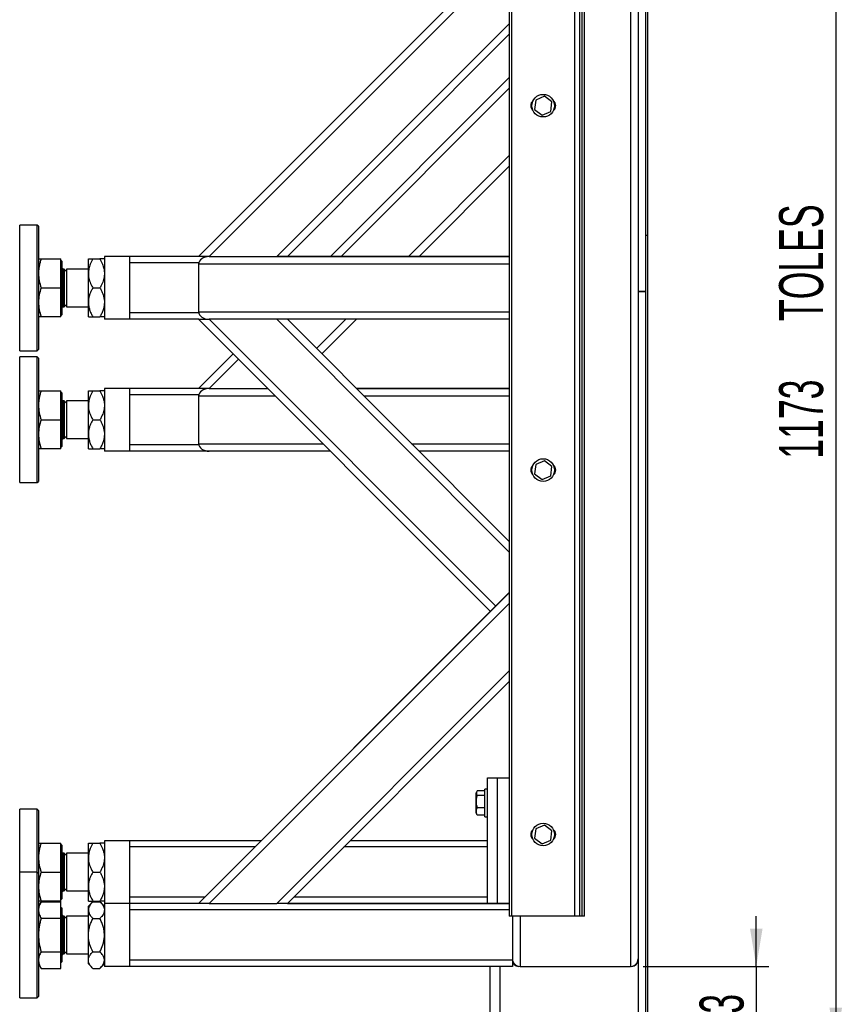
# Model space of a CAD drawing. Header units: millimetres. Extents: x 0 to 841, y 0 to 594.
# Tile 8 of 35: x 532 to 598, y 60 to 138. Entities that reach past the tile are written whole.
import ezdxf

# ---------------------------------------------------------------- set-up
doc = ezdxf.new("R2010")
doc.units = ezdxf.units.MM
doc.layers.add('COTES', color=1, linetype='Continuous')
doc.layers.add('TRAIT-FORT', color=4, linetype='Continuous', lineweight=25)
doc.styles.add('SLDTEXTSTYLE5', font='TXT', dxfattribs={"width": 0.605})
doc.dimstyles.new('SLDDIMSTYLE0', dxfattribs={"dimtxt": 3.5, "dimasz": 3, "dimexe": 0, "dimexo": 0.0625, "dimgap": 0.875, "dimtad": 1, "dimlfac": 10, "dimrnd": 1e-09, "dimzin": 12, "dimdsep": 46, "dimtxsty": 'SLDTEXTSTYLE5', "dimsah": 1, "dimcen": 0.09, "dimadec": 0, "dimazin": 3, "dimtfac": 1, "dimtofl": 0, "dimtmove": 0, "dimatfit": 3, "dimfxl": 0, "dimfrac": 2, "dimtolj": 1, "dimtzin": 12, "dimarcsym": 0})
doc.dimstyles.new('SLDDIMSTYLE1', dxfattribs={"dimtxt": 3.5, "dimasz": 3, "dimexe": 0, "dimexo": 0.0625, "dimgap": 0.875, "dimtad": 1, "dimlfac": 10, "dimrnd": 1e-09, "dimzin": 12, "dimdsep": 46, "dimtxsty": 'SLDTEXTSTYLE5', "dimsah": 1, "dimcen": 0.09, "dimadec": 0, "dimazin": 3, "dimtfac": 1, "dimtmove": 0, "dimatfit": 0, "dimfxl": 0, "dimfrac": 2, "dimtolj": 1, "dimtzin": 12, "dimarcsym": 0})

# ---------------------------------------------------------------- blocks, each defined once
blk = doc.blocks.new('_D_19')
at = {"layer": 'COTES', "color": 1}
for p, q in [((582.395, 173.795), (598.145, 173.795)), ((597.145, 173.795), (597.145, 56.495)), ((582.395, 56.495), (598.145, 56.495))]:
    blk.add_line(p, q, dxfattribs=at)
for points in [[(597.145, 173.795), (596.645, 170.795), (597.645, 170.795)], [(597.145, 56.495), (597.645, 59.495), (596.645, 59.495)]]:
    blk.add_solid(points, dxfattribs=at)
at = {"layer": 'COTES', "color": 1, "char_height": 3.5, "attachment_point": 1, "rotation": 90, "style": 'SLDTEXTSTYLE5'}
for s, insert in [('TOLES', (592.633, 114.156)), ('1173', (592.633, 103.199))]:
    blk.add_mtext(s, dxfattribs=dict(at, insert=insert))
blk = doc.blocks.new('_D_20')
at = {"layer": 'COTES', "color": 1}
for p, q in [((590.813, 62.795), (590.813, 66.795)), ((581.795, 62.795), (591.813, 62.795)), ((590.813, 62.795), (590.813, 56.495)), ((582.395, 56.495), (591.813, 56.495)), ((590.813, 56.495), (590.813, 52.495))]:
    blk.add_line(p, q, dxfattribs=at)
for points in [[(590.813, 62.795), (591.313, 65.795), (590.313, 65.795)], [(590.813, 56.495), (590.313, 53.495), (591.313, 53.495)]]:
    blk.add_solid(points, dxfattribs=at)
at = {"layer": 'COTES', "color": 1, "insert": (586.301, 57.453), "char_height": 3.5, "attachment_point": 1, "rotation": 90, "style": 'SLDTEXTSTYLE5'}
blk.add_mtext('63', dxfattribs=at)

msp = doc.modelspace()

# ---------------------------------------------------------------- linework, layer by layer
at = {"layer": 'TRAIT-FORT', "color": 4, "linetype": 'Continuous', "lineweight": 25}
for p, q in [((581.3949, 173.7951), (581.3949, 116.4952)), ((581.9949, 173.7951), (581.9949, 116.4952)), ((581.9949, 173.7951), (581.9949, 120.9952)), ((582.1449, 173.7951), (582.1449, 120.9952)), ((580.7949, 170.7951), (580.7949, 62.7951)), ((571.1449, 166.7951), (571.1449, 66.7951)), ((571.3449, 66.7951), (571.3449, 166.7951)), ((576.3449, 166.7951), (576.3449, 66.7951)), ((576.7449, 166.7951), (576.7449, 66.7951)), ((576.9449, 66.7951), (576.9449, 166.7951)), ((577.1449, 66.7951), (577.1449, 166.7951)), ((546.3949, 119.2949), (569.6451, 142.5451)), ((570.0694, 142.1208), (547.2435, 119.2949)), ((552.6175, 119.2949), (571.1449, 137.8223)), ((571.1449, 136.9738), (553.466, 119.2949)), ((556.8949, 119.2949), (571.1449, 133.5449)), ((571.1449, 132.6963), (557.7435, 119.2949)), ((573.2456, 131.7469), (573.154, 131.0019)), ((573.9366, 132.04), (573.2456, 131.7469)), ((574.5359, 131.5882), (573.9366, 132.04)), ((573.154, 131.0019), (573.7533, 130.5501)), ((574.4443, 130.8433), (574.5359, 131.5882)), ((573.7533, 130.5501), (574.4443, 130.8433)), ((563.1175, 119.2949), (571.1449, 127.3223)), ((571.1449, 126.4738), (563.966, 119.2949)), ((533.5449, 121.795), (532.1449, 121.795)), ((532.1449, 113.7092), (532.1449, 121.795)), ((533.6449, 121.695), (533.5449, 121.795)), ((533.5449, 111.795), (533.5449, 121.795)), ((533.6449, 121.695), (533.6449, 111.895)), ((581.9949, 120.9952), (582.1449, 120.9952)), ((581.9949, 120.9951), (582.1449, 120.9951)), ((581.9949, 120.9951), (581.9949, 56.4951)), ((582.1449, 120.9951), (582.1449, 56.4951)), ((540.8949, 119.295), (538.8949, 119.295)), ((538.8949, 119.295), (538.8949, 114.295)), ((540.8949, 119.295), (540.8949, 114.295)), ((546.4068, 119.2949), (540.8949, 119.2949)), ((547.2435, 119.2949), (546.4068, 119.2949)), ((547.2435, 119.2949), (552.6175, 119.2949)), ((547.2435, 119.2851), (571.1449, 119.2851)), ((553.4542, 119.2949), (552.6175, 119.2949)), ((571.1449, 119.2949), (553.4542, 119.2949)), ((533.8504, 119.095), (535.4349, 119.095)), ((535.4349, 116.795), (535.4349, 119.095)), ((535.5049, 118.93), (535.4349, 119)), ((535.5149, 118.93), (535.5049, 118.93)), ((535.5049, 118.93), (535.5049, 115.7275)), ((535.5149, 118.93), (535.5149, 115.7275)), ((537.6149, 117.945), (537.6149, 119.095)), ((537.9708, 119.095), (538.5391, 119.095)), ((546.4093, 118.7949), (540.8949, 118.7949)), ((546.3949, 118.6851), (546.3949, 114.8951)), ((571.1449, 118.6851), (546.3949, 118.6851)), ((535.6755, 118.295), (535.6149, 118.295)), ((535.6149, 118.295), (535.6149, 116.045)), ((535.8649, 118.1055), (535.6755, 118.295)), ((535.6755, 118.295), (535.6755, 115.295)), ((537.6149, 118.295), (535.8649, 118.295)), ((535.8649, 118.295), (535.8649, 116.045)), ((537.6149, 115.645), (537.6149, 117.945)), ((533.8504, 116.795), (535.4349, 116.795)), ((535.4349, 114.495), (535.4349, 116.795)), ((537.9708, 116.795), (538.5391, 116.795)), ((535.6149, 116.045), (535.6149, 115.295)), ((535.8649, 116.045), (535.8649, 115.295)), ((581.3949, 116.4952), (581.9949, 116.4952)), ((581.3949, 116.4952), (581.3949, 116.4951)), ((581.3949, 116.4951), (581.3949, 56.4951)), ((581.9949, 116.4951), (581.3949, 116.4951)), ((581.9949, 116.4951), (581.9949, 56.4951)), ((535.5049, 115.7275), (535.5049, 114.66)), ((535.5149, 115.7275), (535.5149, 114.66)), ((535.6149, 115.295), (535.6755, 115.295)), ((535.6755, 115.295), (535.8649, 115.4844)), ((535.8649, 115.295), (537.6149, 115.295)), ((537.6149, 114.495), (537.6149, 115.645)), ((535.4349, 114.495), (533.8504, 114.495)), ((535.4349, 114.59), (535.5049, 114.66)), ((535.5049, 114.66), (535.5149, 114.66)), ((537.9708, 114.495), (538.5391, 114.495)), ((546.4068, 114.7951), (540.8949, 114.7951)), ((546.3949, 114.8951), (571.1449, 114.8951)), ((532.1449, 111.795), (532.1449, 113.7092)), ((540.8949, 114.295), (538.8949, 114.295)), ((546.4068, 114.2951), (540.8949, 114.2951)), ((569.645, 91.045), (546.3949, 114.2951)), ((546.4068, 114.2951), (547.2435, 114.2951)), ((571.1449, 114.2951), (547.2435, 114.2951)), ((547.2435, 114.2951), (570.0693, 91.4692)), ((571.1449, 95.7676), (552.6175, 114.2951)), ((553.466, 114.2951), (571.1449, 96.6161)), ((555.7919, 111.9692), (558.1177, 114.2951)), ((558.9662, 114.2951), (556.2161, 111.545)), ((532.1449, 111.795), (533.5449, 111.795)), ((533.5449, 111.295), (532.1449, 111.295)), ((532.1449, 103.2092), (532.1449, 111.295)), ((533.5449, 111.795), (533.6449, 111.895)), ((533.6449, 111.195), (533.5449, 111.295)), ((533.5449, 101.295), (533.5449, 111.295)), ((546.3949, 108.7949), (549.145, 111.545)), ((533.6449, 111.195), (533.6449, 101.395)), ((549.5693, 111.1207), (547.2435, 108.7949)), ((533.8504, 108.595), (535.4349, 108.595)), ((535.4349, 106.295), (535.4349, 108.595)), ((535.5049, 108.43), (535.4349, 108.5)), ((535.5149, 108.43), (535.5049, 108.43)), ((535.5049, 108.43), (535.5049, 105.2275)), ((535.5149, 108.43), (535.5149, 105.2275)), ((537.6149, 107.445), (537.6149, 108.595)), ((537.9708, 108.595), (538.5391, 108.595)), ((540.8949, 108.795), (538.8949, 108.795)), ((538.8949, 108.795), (538.8949, 103.795)), ((540.8949, 108.795), (540.8949, 103.795)), ((546.4068, 108.7949), (540.8949, 108.7949)), ((546.4093, 108.2949), (540.8949, 108.2949)), ((546.3949, 108.1851), (546.3949, 104.3951)), ((552.5049, 108.1851), (546.3949, 108.1851)), ((547.2435, 108.7949), (546.4068, 108.7949)), ((547.2435, 108.7949), (551.8951, 108.7949)), ((547.2435, 108.7851), (551.9049, 108.7851)), ((571.1449, 108.7949), (558.9662, 108.7949)), ((558.976, 108.7851), (571.1449, 108.7851)), ((571.1449, 108.1851), (559.576, 108.1851)), ((535.6755, 107.795), (535.6149, 107.795)), ((535.6149, 107.795), (535.6149, 105.545)), ((535.8649, 107.6055), (535.6755, 107.795)), ((535.6755, 107.795), (535.6755, 104.795)), ((537.6149, 107.795), (535.8649, 107.795)), ((535.8649, 107.795), (535.8649, 105.545)), ((537.6149, 105.145), (537.6149, 107.445)), ((533.8504, 106.295), (535.4349, 106.295)), ((535.4349, 103.995), (535.4349, 106.295)), ((537.9708, 106.295), (538.5391, 106.295)), ((535.5049, 105.2275), (535.5049, 104.16)), ((535.5149, 105.2275), (535.5149, 104.16)), ((535.6149, 105.545), (535.6149, 104.795)), ((535.8649, 105.545), (535.8649, 104.795)), ((537.6149, 103.995), (537.6149, 105.145)), ((535.6149, 104.795), (535.6755, 104.795)), ((535.6755, 104.795), (535.8649, 104.9844)), ((535.8649, 104.795), (537.6149, 104.795)), ((546.4068, 104.2951), (540.8949, 104.2951)), ((546.3949, 104.3951), (556.2949, 104.3951)), ((563.366, 104.3951), (571.1449, 104.3951)), ((535.4349, 103.995), (533.8504, 103.995)), ((535.4349, 104.09), (535.5049, 104.16)), ((535.5049, 104.16), (535.5149, 104.16)), ((537.9708, 103.995), (538.5391, 103.995)), ((540.8949, 103.795), (538.8949, 103.795)), ((547.2435, 103.7951), (540.8949, 103.7951)), ((556.8949, 103.7951), (547.2435, 103.7951)), ((571.1449, 103.7951), (563.966, 103.7951)), ((532.1449, 101.295), (532.1449, 103.2092)), ((573.2456, 102.7469), (573.154, 102.0019)), ((573.9366, 103.04), (573.2456, 102.7469)), ((574.5359, 102.5882), (573.9366, 103.04)), ((573.154, 102.0019), (573.7533, 101.5501)), ((574.4443, 101.8433), (574.5359, 102.5882)), ((532.1449, 101.295), (533.5449, 101.295)), ((533.5449, 101.295), (533.6449, 101.395)), ((573.7533, 101.5501), (574.4443, 101.8433)), ((546.3949, 67.7949), (571.1449, 92.5449)), ((546.3949, 67.7849), (571.1449, 92.5349)), ((571.1449, 91.6863), (547.2435, 67.7849)), ((552.6175, 67.7849), (571.1449, 86.3123)), ((571.1449, 85.4638), (553.466, 67.7849)), ((569.3949, 77.7951), (570.1949, 77.7951)), ((569.3949, 67.7951), (569.3949, 77.7951)), ((570.1949, 67.7951), (570.1949, 77.7951)), ((570.1949, 77.7951), (571.1449, 77.7951)), ((569.3949, 76.8951), (569.1949, 76.8951)), ((569.1949, 74.6951), (569.1949, 76.8951)), ((568.5626, 76.7197), (568.4949, 76.6026)), ((568.4949, 74.9876), (568.4949, 76.6026)), ((569.1949, 76.7691), (568.5954, 76.7691)), ((569.1949, 76.387), (568.5954, 76.387)), ((533.5449, 75.295), (532.1449, 75.295)), ((532.1449, 70.295), (532.1449, 75.295)), ((533.6449, 75.195), (533.5449, 75.295)), ((533.5449, 70.295), (533.5449, 75.295)), ((569.1949, 75.413), (568.5954, 75.413)), ((533.6449, 75.195), (533.6449, 70.195)), ((568.4949, 74.9876), (568.5626, 74.8704)), ((568.5954, 74.8211), (568.5659, 74.8723)), ((569.1949, 74.8211), (568.5954, 74.8211)), ((569.1949, 74.6951), (569.3949, 74.6951)), ((573.2456, 73.7469), (573.154, 73.0019)), ((573.9366, 74.04), (573.2456, 73.7469)), ((574.5359, 73.5882), (573.9366, 74.04)), ((573.154, 73.0019), (573.7533, 72.5501)), ((574.4443, 72.8433), (574.5359, 73.5882)), ((533.8504, 72.595), (535.4349, 72.595)), ((535.4349, 70.295), (535.4349, 72.595)), ((535.5049, 72.43), (535.4349, 72.5)), ((535.5149, 72.43), (535.5049, 72.43)), ((535.5049, 72.43), (535.5049, 69.2275)), ((535.5149, 72.43), (535.5149, 69.2275)), ((537.6149, 71.445), (537.6149, 72.595)), ((537.9708, 72.595), (538.5391, 72.595)), ((540.8949, 72.795), (538.8949, 72.795)), ((538.8949, 72.795), (538.8949, 67.795)), ((540.8949, 72.795), (540.8949, 67.795)), ((551.3949, 72.7949), (540.8949, 72.7949)), ((550.8949, 72.2949), (540.8949, 72.2949)), ((569.3949, 72.2949), (557.976, 72.2949)), ((569.3949, 72.7949), (558.476, 72.7949)), ((573.7533, 72.5501), (574.4443, 72.8433)), ((535.6755, 71.795), (535.6149, 71.795)), ((535.6149, 71.795), (535.6149, 69.545)), ((535.8649, 71.6055), (535.6755, 71.795)), ((535.6755, 71.795), (535.6755, 68.795)), ((537.6149, 71.795), (535.8649, 71.795)), ((535.8649, 71.795), (535.8649, 69.545)), ((537.6149, 69.145), (537.6149, 71.445)), ((533.5449, 70.295), (532.1449, 70.295)), ((532.1449, 70.285), (532.1449, 70.295)), ((533.5449, 70.285), (532.1449, 70.285)), ((532.1449, 69.2192), (532.1449, 70.285)), ((533.6449, 70.195), (533.5449, 70.295)), ((533.5449, 70.285), (533.5449, 70.295)), ((533.6449, 70.185), (533.5449, 70.285)), ((533.5449, 60.285), (533.5449, 70.285)), ((533.6449, 70.195), (533.6449, 70.185)), ((533.6449, 70.185), (533.6449, 60.385)), ((533.8504, 70.295), (535.4349, 70.295)), ((535.4349, 67.995), (535.4349, 70.295)), ((537.9708, 70.295), (538.5391, 70.295)), ((532.1449, 60.285), (532.1449, 69.2192)), ((535.5049, 69.2275), (535.5049, 68.16)), ((535.5149, 69.2275), (535.5149, 68.16)), ((535.6149, 69.545), (535.6149, 68.795)), ((535.6755, 68.795), (535.8649, 68.9844)), ((535.8649, 69.545), (535.8649, 68.795)), ((537.6149, 67.995), (537.6149, 69.145)), ((535.6149, 68.795), (535.6755, 68.795)), ((535.8649, 68.795), (537.6149, 68.795)), ((546.8951, 68.2951), (540.8949, 68.2951)), ((569.3949, 68.2951), (553.9762, 68.2951)), ((533.8504, 67.9508), (533.6449, 67.595)), ((533.8504, 67.9408), (533.6449, 67.585)), ((535.4349, 67.995), (533.8504, 67.995)), ((533.8504, 67.9508), (535.4349, 67.9508)), ((533.8504, 67.9408), (535.4349, 67.9408)), ((535.4349, 68.09), (535.5049, 68.16)), ((535.4349, 67.9408), (535.4349, 67.9508)), ((535.4349, 66.6129), (535.4349, 67.9408)), ((535.5049, 67.43), (535.4349, 67.5)), ((535.5049, 67.42), (535.4349, 67.49)), ((535.5049, 68.16), (535.5149, 68.16)), ((535.5149, 67.43), (535.5049, 67.43)), ((535.5049, 67.43), (535.5049, 67.42)), ((535.5149, 67.42), (535.5049, 67.42)), ((535.5049, 67.42), (535.5049, 67.1339)), ((535.5149, 67.43), (535.5149, 67.42)), ((535.5149, 67.42), (535.5149, 67.1339)), ((537.9708, 67.9508), (537.6149, 67.595)), ((537.9708, 67.9408), (537.6149, 67.585)), ((537.6149, 67.585), (537.6149, 67.595)), ((537.6149, 67.2768), (537.6149, 67.585)), ((537.9708, 67.995), (538.5391, 67.995)), ((537.9708, 67.9508), (538.5391, 67.9508)), ((537.9708, 67.9408), (538.5391, 67.9408)), ((538.8949, 67.595), (538.5391, 67.9508)), ((538.8949, 67.585), (538.5391, 67.9408)), ((540.8949, 67.795), (538.8949, 67.795)), ((538.8949, 67.795), (538.8949, 67.785)), ((540.8949, 67.785), (538.8949, 67.785)), ((538.8949, 67.785), (538.8949, 62.785)), ((546.3951, 67.7951), (540.8949, 67.7951)), ((540.8949, 67.795), (540.8949, 67.785)), ((546.4049, 67.7949), (540.8949, 67.7949)), ((540.8949, 67.785), (540.8949, 62.785)), ((546.4068, 67.7849), (540.8949, 67.7849)), ((547.2435, 67.7849), (546.4068, 67.7849)), ((547.2435, 67.7849), (552.6175, 67.7849)), ((553.4541, 67.7849), (552.6175, 67.7849)), ((571.1449, 67.7849), (553.4541, 67.7849)), ((553.4662, 67.7851), (571.1449, 67.7851)), ((553.476, 67.7949), (569.5949, 67.7949)), ((553.4762, 67.7951), (569.5949, 67.7951)), ((569.5949, 67.7951), (570.3949, 67.7951)), ((569.5949, 67.7851), (569.5949, 67.7951)), ((570.3949, 67.7851), (570.3949, 67.7951)), ((570.3949, 67.7951), (571.1449, 67.7951)), ((535.4349, 66.6129), (533.8504, 66.6129)), ((535.4349, 63.9571), (535.4349, 66.6129)), ((535.5049, 67.1339), (535.5049, 63.15)), ((535.5149, 67.1339), (535.5149, 63.15)), ((535.6755, 66.795), (535.6149, 66.795)), ((535.6149, 66.795), (535.6149, 66.785)), ((535.6755, 66.785), (535.6149, 66.785)), ((535.6149, 66.785), (535.6149, 66.584)), ((535.8649, 66.6055), (535.6755, 66.795)), ((535.6755, 66.795), (535.6755, 66.785)), ((535.8649, 66.5955), (535.6755, 66.785)), ((535.6755, 66.785), (535.6755, 64.535)), ((537.6149, 66.795), (535.8649, 66.795)), ((535.8649, 66.795), (535.8649, 66.785)), ((537.6149, 66.785), (535.8649, 66.785)), ((535.8649, 66.785), (535.8649, 66.584)), ((537.6149, 65.285), (537.6149, 67.2768)), ((537.9708, 66.6129), (538.5391, 66.6129)), ((571.1449, 67.2849), (540.8949, 67.2849)), ((571.3449, 66.7951), (571.1449, 66.7951)), ((576.3449, 66.7951), (571.3449, 66.7951)), ((571.3949, 66.7951), (571.3949, 63.2851)), ((571.9949, 66.7951), (571.9949, 62.7951)), ((576.7449, 66.7951), (576.3449, 66.7951)), ((576.9449, 66.7951), (576.7449, 66.7951)), ((577.1449, 66.7951), (576.9449, 66.7951)), ((535.6149, 66.584), (535.6149, 63.785)), ((535.8649, 66.584), (535.8649, 63.785)), ((537.6149, 63.2931), (537.6149, 65.285)), ((535.6755, 64.535), (535.6755, 63.785)), ((533.8504, 63.9571), (535.4349, 63.9571)), ((535.4349, 62.6292), (535.4349, 63.9571)), ((535.6149, 63.785), (535.6755, 63.785)), ((535.6755, 63.785), (535.8649, 63.9744)), ((535.8649, 63.785), (537.6149, 63.785)), ((537.9708, 63.9571), (538.5391, 63.9571)), ((533.6449, 62.985), (533.8504, 62.6292)), ((535.4349, 63.08), (535.5049, 63.15)), ((535.5049, 63.15), (535.5149, 63.15)), ((537.6149, 62.985), (537.6149, 63.2931)), ((537.6149, 62.985), (537.9708, 62.6292)), ((538.5391, 62.6292), (538.8949, 62.985)), ((540.8949, 62.785), (538.8949, 62.785)), ((571.3949, 63.2851), (540.8949, 63.2851)), ((571.3949, 62.7851), (540.8949, 62.7851)), ((569.5949, 62.7851), (569.5949, 44.7951)), ((570.3949, 62.7851), (570.3949, 44.7951)), ((571.3949, 63.2851), (571.3949, 62.7851)), ((571.8949, 62.7951), (571.8949, 62.8035)), ((571.9949, 62.7951), (580.7949, 62.7951)), ((580.8949, 62.7951), (580.8949, 62.8035)), ((533.8504, 62.6292), (535.4349, 62.6292)), ((537.9708, 62.6292), (538.5391, 62.6292)), ((533.5449, 60.285), (533.6449, 60.385)), ((532.1449, 60.285), (533.5449, 60.285))]:
    msp.add_line(p, q, dxfattribs=at)
for centre in [(573.8449, 131.2951), (573.8449, 102.2951), (573.8449, 73.2951)]:
    msp.add_circle(centre, 0.9, dxfattribs=at)
for centre, radius, start, end in [((573.3449, 131.2951), 0.5, 128.144596, 234.340697), ((574.3449, 131.2951), 0.5, 308.606475, 53.641879), ((535.6149, 118.395), 0.1, 180, 270), ((535.6149, 115.195), 0.1, 90, 180), ((535.6149, 107.895), 0.1, 180, 270), ((535.6149, 104.695), 0.1, 90, 180), ((573.3449, 102.2951), 0.5, 128.144596, 234.340697), ((574.3449, 102.2951), 0.5, 308.606475, 53.641879), ((573.3449, 73.2951), 0.5, 128.144596, 234.340697), ((574.3449, 73.2951), 0.5, 308.606475, 53.641879), ((535.6149, 71.895), 0.1, 180, 270), ((535.6149, 68.695), 0.1, 90, 180), ((535.6149, 66.895), 0.1, 180, 270), ((535.6149, 66.885), 0.1, 180, 270), ((535.6149, 63.685), 0.1, 90, 180), ((571.9949, 63.3951), 0.6, 180, 270), ((571.8949, 63.2951), 0.5, 180, 270), ((580.7949, 63.3951), 0.6, 270, 360), ((580.8949, 63.2951), 0.5, 270, 358.489868)]:
    msp.add_arc(centre, radius, start, end, dxfattribs=at)
for centre, major_axis, start_param, end_param in [((547.2435, 118.6851), (-0.8485, 0), 4.712389, 6.2831853), ((547.2435, 114.8951), (0.8485, 0), 3.1415927, 4.712389), ((547.2435, 108.1851), (-0.8485, 0), 4.712389, 6.2831853), ((547.2435, 104.3951), (0.8485, 0), 3.1415927, 4.712389)]:
    msp.add_ellipse(centre, major_axis=major_axis, ratio=0.7071068, start_param=start_param, end_param=end_param, dxfattribs=at)
for points, knots in [([(533.8504, 119.095), (533.821, 119.0021), (533.7622, 118.8162), (533.6976, 118.5308), (533.6534, 118.2399), (533.6478, 118.0435), (533.6449, 117.945)], [0, 0, 0, 0, 0.2472686, 0.4953626, 0.746874, 1, 1, 1, 1]), ([(533.6449, 119.095), (533.6553, 119.095), (533.6762, 119.095), (533.7919, 119.095), (533.8504, 119.095)], [0, 0, 0, 0, 0.4945107, 1, 1, 1, 1]), ([(537.9708, 119.095), (537.899, 118.9602), (537.767, 118.7126), (537.6403, 118.3246), (537.6235, 118.0726), (537.6149, 117.945)], [0, 0, 0, 0, 0.3707742, 0.6811819, 1, 1, 1, 1]), ([(537.6149, 119.095), (537.62, 119.095), (537.6303, 119.095), (537.7096, 119.095), (537.8228, 119.095), (537.9213, 119.095), (537.9708, 119.095)], [0, 0, 0, 0, 0.2495779, 0.5043641, 0.7510469, 1, 1, 1, 1]), ([(538.5391, 119.095), (538.6109, 118.9602), (538.7429, 118.7126), (538.8696, 118.3246), (538.8864, 118.0726), (538.8949, 117.945)], [0, 0, 0, 0, 0.3707742, 0.6811819, 1, 1, 1, 1]), ([(538.8949, 119.095), (538.8899, 119.095), (538.8796, 119.095), (538.8003, 119.095), (538.6871, 119.095), (538.5886, 119.095), (538.5391, 119.095)], [0, 0, 0, 0, 0.2495779, 0.5043641, 0.7510469, 1, 1, 1, 1]), ([(533.6449, 117.945), (533.6553, 117.7523), (533.6762, 117.3626), (533.7919, 116.9856), (533.8504, 116.795)], [0, 0, 0, 0, 0.4945107, 1, 1, 1, 1]), ([(537.6149, 117.945), (537.6152, 117.9248), (537.617, 117.7637), (537.6678, 117.4573), (537.8059, 117.0948), (537.9246, 116.879), (537.9708, 116.795)], [0, 0, 0, 0, 0.0503996, 0.4026135, 0.7675885, 1, 1, 1, 1]), ([(538.8949, 117.945), (538.8947, 117.9248), (538.8929, 117.7637), (538.8421, 117.4573), (538.704, 117.0948), (538.5853, 116.879), (538.5391, 116.795)], [0, 0, 0, 0, 0.0503996, 0.4026135, 0.7675885, 1, 1, 1, 1]), ([(533.8504, 116.795), (533.793, 116.6082), (533.6771, 116.2312), (533.6557, 115.8416), (533.6449, 115.645)], [0, 0, 0, 0, 0.495458, 1, 1, 1, 1]), ([(537.9708, 116.795), (537.9277, 116.7171), (537.8415, 116.5609), (537.7364, 116.3147), (537.6577, 116.0573), (537.6197, 115.8315), (537.6162, 115.6931), (537.6149, 115.645)], [0, 0, 0, 0, 0.2155179, 0.432228, 0.6544604, 0.8796921, 1, 1, 1, 1]), ([(538.5391, 116.795), (538.5822, 116.7171), (538.6684, 116.5609), (538.7735, 116.3147), (538.8522, 116.0573), (538.8902, 115.8315), (538.8937, 115.6931), (538.8949, 115.645)], [0, 0, 0, 0, 0.2155179, 0.432228, 0.6544604, 0.8796921, 1, 1, 1, 1]), ([(533.6449, 115.645), (533.6553, 115.4523), (533.6762, 115.0626), (533.7919, 114.6856), (533.8504, 114.495)], [0, 0, 0, 0, 0.49451073, 1, 1, 1, 1]), ([(537.6149, 115.645), (537.62, 115.545), (537.6303, 115.3429), (537.7096, 115.0487), (537.8228, 114.7643), (537.9213, 114.585), (537.9708, 114.495)], [0, 0, 0, 0, 0.2495779, 0.5043641, 0.7510469, 1, 1, 1, 1]), ([(538.8949, 115.645), (538.8899, 115.545), (538.8796, 115.3429), (538.8003, 115.0487), (538.6871, 114.7643), (538.5886, 114.585), (538.5391, 114.495)], [0, 0, 0, 0, 0.2495779, 0.5043641, 0.7510469, 1, 1, 1, 1]), ([(533.8504, 114.495), (533.821, 114.495), (533.7622, 114.495), (533.6976, 114.495), (533.6534, 114.495), (533.6478, 114.495), (533.6449, 114.495)], [0, 0, 0, 0, 0.2472686, 0.4953626, 0.746874, 1, 1, 1, 1]), ([(537.6149, 114.495), (537.62, 114.495), (537.6303, 114.495), (537.7096, 114.495), (537.8228, 114.495), (537.9213, 114.495), (537.9708, 114.495)], [0, 0, 0, 0, 0.24957791, 0.50436411, 0.75104693, 1, 1, 1, 1]), ([(538.8949, 114.495), (538.8899, 114.495), (538.8796, 114.495), (538.8003, 114.495), (538.6871, 114.495), (538.5886, 114.495), (538.5391, 114.495)], [0, 0, 0, 0, 0.2495779, 0.5043641, 0.7510469, 1, 1, 1, 1]), ([(533.8504, 108.595), (533.821, 108.5021), (533.7622, 108.3162), (533.6976, 108.0308), (533.6534, 107.7399), (533.6478, 107.5435), (533.6449, 107.445)], [0, 0, 0, 0, 0.2472686, 0.4953626, 0.746874, 1, 1, 1, 1]), ([(533.6449, 108.595), (533.6553, 108.595), (533.6762, 108.595), (533.7919, 108.595), (533.8504, 108.595)], [0, 0, 0, 0, 0.4945107, 1, 1, 1, 1]), ([(537.9708, 108.595), (537.899, 108.4602), (537.767, 108.2126), (537.6403, 107.8246), (537.6235, 107.5726), (537.6149, 107.445)], [0, 0, 0, 0, 0.3707742, 0.6811819, 1, 1, 1, 1]), ([(537.6149, 108.595), (537.62, 108.595), (537.6303, 108.595), (537.7096, 108.595), (537.8228, 108.595), (537.9213, 108.595), (537.9708, 108.595)], [0, 0, 0, 0, 0.2495779, 0.5043641, 0.7510469, 1, 1, 1, 1]), ([(538.5391, 108.595), (538.6109, 108.4602), (538.7429, 108.2126), (538.8696, 107.8246), (538.8864, 107.5726), (538.8949, 107.445)], [0, 0, 0, 0, 0.3707742, 0.6811819, 1, 1, 1, 1]), ([(538.8949, 108.595), (538.8899, 108.595), (538.8796, 108.595), (538.8003, 108.595), (538.6871, 108.595), (538.5886, 108.595), (538.5391, 108.595)], [0, 0, 0, 0, 0.2495779, 0.5043641, 0.7510469, 1, 1, 1, 1]), ([(533.6449, 107.445), (533.6553, 107.2523), (533.6762, 106.8626), (533.7919, 106.4856), (533.8504, 106.295)], [0, 0, 0, 0, 0.4945107, 1, 1, 1, 1]), ([(537.6149, 107.445), (537.6152, 107.4248), (537.617, 107.2637), (537.6678, 106.9573), (537.8059, 106.5948), (537.9246, 106.379), (537.9708, 106.295)], [0, 0, 0, 0, 0.0503996, 0.4026135, 0.7675885, 1, 1, 1, 1]), ([(538.8949, 107.445), (538.8947, 107.4248), (538.8929, 107.2637), (538.8421, 106.9573), (538.704, 106.5948), (538.5853, 106.379), (538.5391, 106.295)], [0, 0, 0, 0, 0.0503996, 0.4026135, 0.7675885, 1, 1, 1, 1]), ([(533.8504, 106.295), (533.793, 106.1082), (533.6771, 105.7312), (533.6557, 105.3416), (533.6449, 105.145)], [0, 0, 0, 0, 0.495458, 1, 1, 1, 1]), ([(537.9708, 106.295), (537.9277, 106.2171), (537.8415, 106.0609), (537.7364, 105.8147), (537.6577, 105.5573), (537.6197, 105.3315), (537.6162, 105.1931), (537.6149, 105.145)], [0, 0, 0, 0, 0.2155179, 0.432228, 0.6544604, 0.8796921, 1, 1, 1, 1]), ([(538.5391, 106.295), (538.5822, 106.2171), (538.6684, 106.0609), (538.7735, 105.8147), (538.8522, 105.5573), (538.8902, 105.3315), (538.8937, 105.1931), (538.8949, 105.145)], [0, 0, 0, 0, 0.21551788, 0.43222804, 0.6544604, 0.87969206, 1, 1, 1, 1]), ([(533.6449, 105.145), (533.6553, 104.9523), (533.6762, 104.5626), (533.7919, 104.1856), (533.8504, 103.995)], [0, 0, 0, 0, 0.49451073, 1, 1, 1, 1]), ([(537.6149, 105.145), (537.62, 105.045), (537.6303, 104.8429), (537.7096, 104.5487), (537.8228, 104.2643), (537.9213, 104.085), (537.9708, 103.995)], [0, 0, 0, 0, 0.2495779, 0.5043641, 0.7510469, 1, 1, 1, 1]), ([(538.8949, 105.145), (538.8899, 105.045), (538.8796, 104.8429), (538.8003, 104.5487), (538.6871, 104.2643), (538.5886, 104.085), (538.5391, 103.995)], [0, 0, 0, 0, 0.2495779, 0.5043641, 0.7510469, 1, 1, 1, 1]), ([(533.8504, 103.995), (533.821, 103.995), (533.7622, 103.995), (533.6976, 103.995), (533.6534, 103.995), (533.6478, 103.995), (533.6449, 103.995)], [0, 0, 0, 0, 0.2472686, 0.4953626, 0.746874, 1, 1, 1, 1]), ([(537.6149, 103.995), (537.62, 103.995), (537.6303, 103.995), (537.7096, 103.995), (537.8228, 103.995), (537.9213, 103.995), (537.9708, 103.995)], [0, 0, 0, 0, 0.2495779, 0.5043641, 0.7510469, 1, 1, 1, 1]), ([(538.8949, 103.995), (538.8899, 103.995), (538.8796, 103.995), (538.8003, 103.995), (538.6871, 103.995), (538.5886, 103.995), (538.5391, 103.995)], [0, 0, 0, 0, 0.2495779, 0.5043641, 0.7510469, 1, 1, 1, 1]), ([(568.5954, 75.413), (568.565, 75.537), (568.5148, 75.7419), (568.5195, 76.0392), (568.5543, 76.2392), (568.5863, 76.3542), (568.5954, 76.387)], [0, 0, 0, 0, 0.3855495, 0.6376419, 0.8965462, 1, 1, 1, 1]), ([(568.5954, 76.7691), (568.5735, 76.7359), (568.5291, 76.6689), (568.5129, 76.5695), (568.5367, 76.4746), (568.5757, 76.4164), (568.5954, 76.387)], [0, 0, 0, 0, 0.2646049, 0.5349477, 0.7653431, 1, 1, 1, 1]), ([(568.5954, 74.8211), (568.5735, 74.8725), (568.5291, 74.9763), (568.5129, 75.1302), (568.5367, 75.2773), (568.5757, 75.3675), (568.5954, 75.413)], [0, 0, 0, 0, 0.2646049, 0.5349477, 0.7653431, 1, 1, 1, 1]), ([(533.8504, 72.595), (533.821, 72.5021), (533.7622, 72.3162), (533.6976, 72.0308), (533.6534, 71.7399), (533.6478, 71.5435), (533.6449, 71.445)], [0, 0, 0, 0, 0.2472686, 0.4953626, 0.746874, 1, 1, 1, 1]), ([(533.6449, 72.595), (533.6553, 72.595), (533.6762, 72.595), (533.7919, 72.595), (533.8504, 72.595)], [0, 0, 0, 0, 0.4945107, 1, 1, 1, 1]), ([(537.9708, 72.595), (537.899, 72.4602), (537.767, 72.2126), (537.6403, 71.8246), (537.6235, 71.5726), (537.6149, 71.445)], [0, 0, 0, 0, 0.3707742, 0.6811819, 1, 1, 1, 1]), ([(537.6149, 72.595), (537.62, 72.595), (537.6303, 72.595), (537.7096, 72.595), (537.8228, 72.595), (537.9213, 72.595), (537.9708, 72.595)], [0, 0, 0, 0, 0.2495779, 0.5043641, 0.7510469, 1, 1, 1, 1]), ([(538.5391, 72.595), (538.6109, 72.4602), (538.7429, 72.2126), (538.8696, 71.8246), (538.8864, 71.5726), (538.8949, 71.445)], [0, 0, 0, 0, 0.3707742, 0.6811819, 1, 1, 1, 1]), ([(538.8949, 72.595), (538.8899, 72.595), (538.8796, 72.595), (538.8003, 72.595), (538.6871, 72.595), (538.5886, 72.595), (538.5391, 72.595)], [0, 0, 0, 0, 0.2495779, 0.5043641, 0.7510469, 1, 1, 1, 1]), ([(533.6449, 71.445), (533.6553, 71.2523), (533.6762, 70.8626), (533.7919, 70.4856), (533.8504, 70.295)], [0, 0, 0, 0, 0.4945107, 1, 1, 1, 1]), ([(537.6149, 71.445), (537.6152, 71.4248), (537.617, 71.2637), (537.6678, 70.9573), (537.8059, 70.5948), (537.9246, 70.379), (537.9708, 70.295)], [0, 0, 0, 0, 0.05039955, 0.40261353, 0.76758847, 1, 1, 1, 1]), ([(538.8949, 71.445), (538.8947, 71.4248), (538.8929, 71.2637), (538.8421, 70.9573), (538.704, 70.5948), (538.5853, 70.379), (538.5391, 70.295)], [0, 0, 0, 0, 0.0503996, 0.4026135, 0.7675885, 1, 1, 1, 1]), ([(533.8504, 70.295), (533.793, 70.1082), (533.6771, 69.7312), (533.6557, 69.3416), (533.6449, 69.145)], [0, 0, 0, 0, 0.495458, 1, 1, 1, 1]), ([(537.9708, 70.295), (537.9277, 70.2171), (537.8415, 70.0609), (537.7364, 69.8147), (537.6577, 69.5573), (537.6197, 69.3315), (537.6162, 69.1931), (537.6149, 69.145)], [0, 0, 0, 0, 0.2155179, 0.432228, 0.6544604, 0.8796921, 1, 1, 1, 1]), ([(538.5391, 70.295), (538.5822, 70.2171), (538.6684, 70.0609), (538.7735, 69.8147), (538.8522, 69.5573), (538.8902, 69.3315), (538.8937, 69.1931), (538.8949, 69.145)], [0, 0, 0, 0, 0.21551788, 0.43222804, 0.6544604, 0.87969206, 1, 1, 1, 1]), ([(533.6449, 69.145), (533.6553, 68.9523), (533.6762, 68.5626), (533.7919, 68.1856), (533.8504, 67.995)], [0, 0, 0, 0, 0.49451073, 1, 1, 1, 1]), ([(537.6149, 69.145), (537.62, 69.045), (537.6303, 68.8429), (537.7096, 68.5487), (537.8228, 68.2643), (537.9213, 68.085), (537.9708, 67.995)], [0, 0, 0, 0, 0.2495779, 0.5043641, 0.7510469, 1, 1, 1, 1]), ([(538.8949, 69.145), (538.8899, 69.045), (538.8796, 68.8429), (538.8003, 68.5487), (538.6871, 68.2643), (538.5886, 68.085), (538.5391, 67.995)], [0, 0, 0, 0, 0.2495779, 0.5043641, 0.7510469, 1, 1, 1, 1]), ([(533.8504, 67.995), (533.821, 67.995), (533.7622, 67.995), (533.6976, 67.995), (533.6534, 67.995), (533.6478, 67.995), (533.6449, 67.995)], [0, 0, 0, 0, 0.2472686, 0.4953626, 0.746874, 1, 1, 1, 1]), ([(533.8504, 67.9408), (533.793, 67.833), (533.6771, 67.6153), (533.6557, 67.3903), (533.6449, 67.2768)], [0, 0, 0, 0, 0.495458, 1, 1, 1, 1]), ([(537.6149, 67.995), (537.62, 67.995), (537.6303, 67.995), (537.7096, 67.995), (537.8228, 67.995), (537.9213, 67.995), (537.9708, 67.995)], [0, 0, 0, 0, 0.2495779, 0.5043641, 0.7510469, 1, 1, 1, 1]), ([(537.9708, 67.9408), (537.9277, 67.8958), (537.8415, 67.8057), (537.7364, 67.6635), (537.6577, 67.5149), (537.6197, 67.3845), (537.6162, 67.3046), (537.6149, 67.2768)], [0, 0, 0, 0, 0.2155179, 0.432228, 0.6544604, 0.8796921, 1, 1, 1, 1]), ([(538.8949, 67.995), (538.8899, 67.995), (538.8796, 67.995), (538.8003, 67.995), (538.6871, 67.995), (538.5886, 67.995), (538.5391, 67.995)], [0, 0, 0, 0, 0.2495779, 0.5043641, 0.7510469, 1, 1, 1, 1]), ([(538.5391, 67.9408), (538.5822, 67.8958), (538.6684, 67.8057), (538.7735, 67.6635), (538.8522, 67.5149), (538.8902, 67.3845), (538.8937, 67.3046), (538.8949, 67.2768)], [0, 0, 0, 0, 0.21551788, 0.43222804, 0.6544604, 0.87969206, 1, 1, 1, 1]), ([(533.6449, 67.2768), (533.6553, 67.1656), (533.6762, 66.9406), (533.7919, 66.7229), (533.8504, 66.6129)], [0, 0, 0, 0, 0.49451073, 1, 1, 1, 1]), ([(533.8504, 66.6129), (533.821, 66.5057), (533.7622, 66.291), (533.6976, 65.9614), (533.6534, 65.6256), (533.6478, 65.3987), (533.6449, 65.285)], [0, 0, 0, 0, 0.2472686, 0.4953626, 0.746874, 1, 1, 1, 1]), ([(537.6149, 67.2768), (537.62, 67.2191), (537.6303, 67.1024), (537.7096, 66.9326), (537.8228, 66.7684), (537.9213, 66.6649), (537.9708, 66.6129)], [0, 0, 0, 0, 0.24957791, 0.50436411, 0.75104693, 1, 1, 1, 1]), ([(537.6149, 65.285), (537.62, 65.4004), (537.6303, 65.6338), (537.7096, 65.9734), (537.8228, 66.3019), (537.9213, 66.5089), (537.9708, 66.6129)], [0, 0, 0, 0, 0.2495779, 0.5043641, 0.7510469, 1, 1, 1, 1]), ([(538.8949, 67.2768), (538.8899, 67.2191), (538.8796, 67.1024), (538.8003, 66.9326), (538.6871, 66.7684), (538.5886, 66.6649), (538.5391, 66.6129)], [0, 0, 0, 0, 0.2495779, 0.5043641, 0.7510469, 1, 1, 1, 1]), ([(538.8949, 65.285), (538.8899, 65.4004), (538.8796, 65.6338), (538.8003, 65.9734), (538.6871, 66.3019), (538.5886, 66.5089), (538.5391, 66.6129)], [0, 0, 0, 0, 0.2495779, 0.5043641, 0.7510469, 1, 1, 1, 1]), ([(533.6449, 65.285), (533.6553, 65.0625), (533.6762, 64.6125), (533.7919, 64.1771), (533.8504, 63.9571)], [0, 0, 0, 0, 0.49451073, 1, 1, 1, 1]), ([(537.9708, 63.9571), (537.8871, 64.139), (537.7604, 64.4145), (537.658, 64.809), (537.6196, 65.0696), (537.6162, 65.2293), (537.6149, 65.285)], [0, 0, 0, 0, 0.4320454, 0.6543493, 0.8796534, 1, 1, 1, 1]), ([(538.5391, 63.9571), (538.6228, 64.139), (538.7495, 64.4145), (538.8519, 64.809), (538.8903, 65.0696), (538.8937, 65.2293), (538.8949, 65.285)], [0, 0, 0, 0, 0.4320454, 0.6543493, 0.8796534, 1, 1, 1, 1]), ([(533.8504, 63.9571), (533.793, 63.8492), (533.6771, 63.6316), (533.6557, 63.4066), (533.6449, 63.2931)], [0, 0, 0, 0, 0.495458, 1, 1, 1, 1]), ([(537.6149, 63.2931), (537.6152, 63.3048), (537.617, 63.3978), (537.6678, 63.5747), (537.8059, 63.7839), (537.9246, 63.9086), (537.9708, 63.9571)], [0, 0, 0, 0, 0.0503996, 0.4026135, 0.7675885, 1, 1, 1, 1]), ([(538.8949, 63.2931), (538.8947, 63.3048), (538.8929, 63.3978), (538.8421, 63.5747), (538.704, 63.7839), (538.5853, 63.9086), (538.5391, 63.9571)], [0, 0, 0, 0, 0.05039955, 0.40261353, 0.76758847, 1, 1, 1, 1]), ([(533.6449, 63.2931), (533.6553, 63.1819), (533.6762, 62.9569), (533.7919, 62.7392), (533.8504, 62.6292)], [0, 0, 0, 0, 0.4945107, 1, 1, 1, 1]), ([(537.9708, 62.6292), (537.899, 62.707), (537.767, 62.8499), (537.6403, 63.0739), (537.6235, 63.2194), (537.6149, 63.2931)], [0, 0, 0, 0, 0.3707742, 0.6811819, 1, 1, 1, 1]), ([(538.5391, 62.6292), (538.6109, 62.707), (538.7429, 62.8499), (538.8696, 63.0739), (538.8864, 63.2194), (538.8949, 63.2931)], [0, 0, 0, 0, 0.3707742, 0.6811819, 1, 1, 1, 1])]:
    msp.add_open_spline(points, degree=3, knots=knots, dxfattribs=at)

# ---------------------------------------------------------------- dimensions: what is measured, and where the dimension line sits
at = {"layer": 'COTES', "color": 1}
dim = msp.add_linear_dim(base=(597.1449, 56.4951), p1=(581.3949, 173.7951), p2=(581.3949, 56.4951), angle=90, text='<>  TOLES', dimstyle='SLDDIMSTYLE0', dxfattribs=at)
dim.commit()
dim.dimension.update_dxf_attribs({"geometry": '_D_19', "text_midpoint": (597.1449, 115.1451), "dimtype": 160})
dim = msp.add_linear_dim(base=(590.8129, 56.4951), p1=(580.7949, 62.7951), p2=(581.3949, 56.4951), angle=90, dimstyle='SLDDIMSTYLE1', dxfattribs=at)
dim.commit()
dim.dimension.update_dxf_attribs({"geometry": '_D_20', "text_midpoint": (590.8129, 59.6451), "dimtype": 160})

doc.saveas('drawing.dxf')
